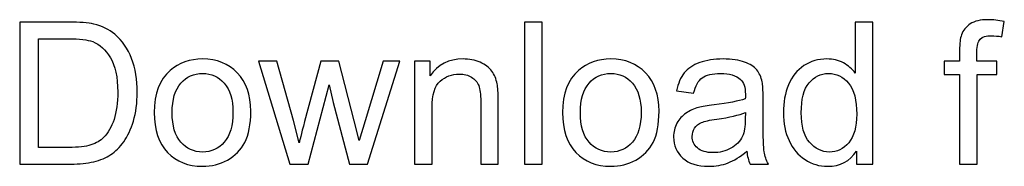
# Model space of a CAD drawing. Header units: millimetres. Extents: x -411 to 341, y -1858 to 167.
# Tile 7 of 14: x -302 to -191, y -73 to -57. Entities that reach past the tile are written whole.
import ezdxf

# ---------------------------------------------------------------- set-up
doc = ezdxf.new("R2010")
doc.units = ezdxf.units.MM
doc.header["$MEASUREMENT"] = 0
doc.layers.add('Layer 1', color=7, linetype='Continuous')

msp = doc.modelspace()

# ---------------------------------------------------------------- linework, layer by layer
at = {"layer": 'Layer 1', "color": 250}
for points, knots in [([(-302.4102, -73.1144), (-302.4102, -73.1144), (-302.4102, -57.0695), (-302.4102, -57.0695), (-302.4102, -57.0695), (-296.8826, -57.0695), (-296.8826, -57.0695), (-295.6352, -57.0695), (-294.6828, -57.1442), (-294.0255, -57.2973), (-293.1067, -57.5102), (-292.3224, -57.8949), (-291.6725, -58.4476), (-290.8247, -59.1647), (-290.1935, -60.076), (-289.7752, -61.189), (-289.3532, -62.302), (-289.144, -63.5756), (-289.144, -65.006), (-289.144, -66.2236), (-289.2859, -67.303), (-289.5698, -68.2442), (-289.8536, -69.1853), (-290.2196, -69.9659), (-290.6641, -70.5822), (-291.1123, -71.1984), (-291.5978, -71.684), (-292.1282, -72.035), (-292.6548, -72.3898), (-293.2934, -72.6587), (-294.0404, -72.8418), (-294.7911, -73.0248), (-295.6501, -73.1144), (-296.6212, -73.1144), (-296.6212, -73.1144), (-302.4102, -73.1144), (-302.4102, -73.1144)], [0, 0, 0, 0, 0.08333333, 0.08333333, 0.08333333, 0.16666667, 0.16666667, 0.16666667, 0.25, 0.25, 0.25, 0.33333333, 0.33333333, 0.33333333, 0.41666667, 0.41666667, 0.41666667, 0.5, 0.5, 0.5, 0.58333333, 0.58333333, 0.58333333, 0.66666667, 0.66666667, 0.66666667, 0.75, 0.75, 0.75, 0.83333333, 0.83333333, 0.83333333, 0.91666667, 0.91666667, 0.91666667, 1, 1, 1, 1]), ([(-245.4089, -73.1144), (-245.4089, -73.1144), (-245.4089, -57.0695), (-245.4089, -57.0695), (-245.4089, -57.0695), (-243.4369, -57.0695), (-243.4369, -57.0695), (-243.4369, -57.0695), (-243.4369, -73.1144), (-243.4369, -73.1144), (-243.4369, -73.1144), (-245.4089, -73.1144), (-245.4089, -73.1144)], [0, 0, 0, 0, 0.25, 0.25, 0.25, 0.5, 0.5, 0.5, 0.75, 0.75, 0.75, 1, 1, 1, 1]), ([(-207.9521, -73.1144), (-207.9521, -73.1144), (-207.9521, -71.6391), (-207.9521, -71.6391), (-208.6878, -72.7857), (-209.7709, -73.3609), (-211.2014, -73.3609), (-212.1276, -73.3609), (-212.9792, -73.1069), (-213.7523, -72.5953), (-214.5291, -72.0873), (-215.1304, -71.374), (-215.5599, -70.4627), (-215.9857, -69.5476), (-216.1986, -68.4981), (-216.1986, -67.3104), (-216.1986, -66.1526), (-216.0044, -65.1031), (-215.6197, -64.1582), (-215.2313, -63.217), (-214.6524, -62.4925), (-213.8793, -61.992), (-213.1099, -61.4878), (-212.2434, -61.2376), (-211.291, -61.2376), (-210.5889, -61.2376), (-209.9651, -61.387), (-209.4198, -61.682), (-208.8746, -61.9771), (-208.4301, -62.3655), (-208.0865, -62.8398), (-208.0865, -62.8398), (-208.0865, -57.0695), (-208.0865, -57.0695), (-208.0865, -57.0695), (-206.1145, -57.0695), (-206.1145, -57.0695), (-206.1145, -57.0695), (-206.1145, -73.1144), (-206.1145, -73.1144), (-206.1145, -73.1144), (-207.9521, -73.1144), (-207.9521, -73.1144)], [0, 0, 0, 0, 0.07142857, 0.07142857, 0.07142857, 0.14285714, 0.14285714, 0.14285714, 0.21428571, 0.21428571, 0.21428571, 0.28571429, 0.28571429, 0.28571429, 0.35714286, 0.35714286, 0.35714286, 0.42857143, 0.42857143, 0.42857143, 0.5, 0.5, 0.5, 0.57142857, 0.57142857, 0.57142857, 0.64285714, 0.64285714, 0.64285714, 0.71428571, 0.71428571, 0.71428571, 0.78571429, 0.78571429, 0.78571429, 0.85714286, 0.85714286, 0.85714286, 0.92857143, 0.92857143, 0.92857143, 1, 1, 1, 1]), ([(-196.2993, -73.1144), (-196.2993, -73.1144), (-196.2993, -63.0079), (-196.2993, -63.0079), (-196.2993, -63.0079), (-198.0472, -63.0079), (-198.0472, -63.0079), (-198.0472, -63.0079), (-198.0472, -61.4841), (-198.0472, -61.4841), (-198.0472, -61.4841), (-196.2993, -61.4841), (-196.2993, -61.4841), (-196.2993, -61.4841), (-196.2993, -60.2516), (-196.2993, -60.2516), (-196.2993, -59.471), (-196.2321, -58.8921), (-196.0939, -58.5149), (-195.9034, -58.0069), (-195.5747, -57.5924), (-195.0967, -57.2749), (-194.6224, -56.9574), (-193.9538, -56.8006), (-193.0948, -56.8006), (-192.5383, -56.8006), (-191.9258, -56.8678), (-191.2535, -56.9985), (-191.2535, -56.9985), (-191.5486, -58.724), (-191.5486, -58.724), (-191.9594, -58.6531), (-192.3441, -58.6157), (-192.7101, -58.6157), (-193.3077, -58.6157), (-193.7297, -58.7427), (-193.98, -58.9967), (-194.2265, -59.2506), (-194.3497, -59.725), (-194.3497, -60.4196), (-194.3497, -60.4196), (-194.3497, -61.4841), (-194.3497, -61.4841), (-194.3497, -61.4841), (-192.0864, -61.4841), (-192.0864, -61.4841), (-192.0864, -61.4841), (-192.0864, -63.0079), (-192.0864, -63.0079), (-192.0864, -63.0079), (-194.3273, -63.0079), (-194.3273, -63.0079), (-194.3273, -63.0079), (-194.3273, -73.1144), (-194.3273, -73.1144), (-194.3273, -73.1144), (-196.2993, -73.1144), (-196.2993, -73.1144)], [0, 0, 0, 0, 0.05263158, 0.05263158, 0.05263158, 0.10526316, 0.10526316, 0.10526316, 0.15789474, 0.15789474, 0.15789474, 0.21052632, 0.21052632, 0.21052632, 0.26315789, 0.26315789, 0.26315789, 0.31578947, 0.31578947, 0.31578947, 0.36842105, 0.36842105, 0.36842105, 0.42105263, 0.42105263, 0.42105263, 0.47368421, 0.47368421, 0.47368421, 0.52631579, 0.52631579, 0.52631579, 0.57894737, 0.57894737, 0.57894737, 0.63157895, 0.63157895, 0.63157895, 0.68421053, 0.68421053, 0.68421053, 0.73684211, 0.73684211, 0.73684211, 0.78947368, 0.78947368, 0.78947368, 0.84210526, 0.84210526, 0.84210526, 0.89473684, 0.89473684, 0.89473684, 0.94736842, 0.94736842, 0.94736842, 1, 1, 1, 1]), ([(-300.2813, -71.232), (-300.2813, -71.232), (-296.8602, -71.232), (-296.8602, -71.232), (-295.8032, -71.232), (-294.9741, -71.1349), (-294.3728, -70.937), (-293.7715, -70.739), (-293.2934, -70.4627), (-292.9349, -70.1041), (-292.4344, -69.5999), (-292.0423, -68.9202), (-291.7621, -68.0686), (-291.482, -67.2171), (-291.3401, -66.1863), (-291.3401, -64.9724), (-291.3401, -63.2917), (-291.6165, -61.9995), (-292.1655, -61.0957), (-292.7145, -60.1918), (-293.3831, -59.5868), (-294.1711, -59.2805), (-294.7388, -59.0602), (-295.6539, -58.9518), (-296.9162, -58.9518), (-296.9162, -58.9518), (-300.2813, -58.9518), (-300.2813, -58.9518), (-300.2813, -58.9518), (-300.2813, -71.232), (-300.2813, -71.232)], [0, 0, 0, 0, 0.1, 0.1, 0.1, 0.2, 0.2, 0.2, 0.3, 0.3, 0.3, 0.4, 0.4, 0.4, 0.5, 0.5, 0.5, 0.6, 0.6, 0.6, 0.7, 0.7, 0.7, 0.8, 0.8, 0.8, 0.9, 0.9, 0.9, 1, 1, 1, 1]), ([(-287.2131, -67.2992), (-287.2131, -65.1517), (-286.6155, -63.5607), (-285.4166, -62.5261), (-284.4194, -61.6671), (-283.1981, -61.2376), (-281.7602, -61.2376), (-280.1654, -61.2376), (-278.8582, -61.7605), (-277.8424, -62.8062), (-276.8302, -63.8482), (-276.3223, -65.2936), (-276.3223, -67.1349), (-276.3223, -68.6288), (-276.5464, -69.8016), (-276.9945, -70.6569), (-277.4427, -71.5121), (-278.0963, -72.177), (-278.9553, -72.6513), (-279.8106, -73.1256), (-280.7481, -73.3609), (-281.7602, -73.3609), (-283.3886, -73.3609), (-284.7033, -72.8418), (-285.708, -71.7997), (-286.7126, -70.7577), (-287.2131, -69.2563), (-287.2131, -67.2992)], [0, 0, 0, 0, 0.11111111, 0.11111111, 0.11111111, 0.22222222, 0.22222222, 0.22222222, 0.33333333, 0.33333333, 0.33333333, 0.44444444, 0.44444444, 0.44444444, 0.55555556, 0.55555556, 0.55555556, 0.66666667, 0.66666667, 0.66666667, 0.77777778, 0.77777778, 0.77777778, 0.88888889, 0.88888889, 0.88888889, 1, 1, 1, 1]), ([(-271.9189, -73.1144), (-271.9189, -73.1144), (-275.4334, -61.4841), (-275.4334, -61.4841), (-275.4334, -61.4841), (-273.3717, -61.4841), (-273.3717, -61.4841), (-273.3717, -61.4841), (-271.5155, -68.1956), (-271.5155, -68.1956), (-271.5155, -68.1956), (-270.8582, -70.6942), (-270.8582, -70.6942), (-270.832, -70.571), (-270.6304, -69.7717), (-270.2569, -68.2964), (-270.2569, -68.2964), (-268.4156, -61.4841), (-268.4156, -61.4841), (-268.4156, -61.4841), (-266.395, -61.4841), (-266.395, -61.4841), (-266.395, -61.4841), (-264.6434, -68.2367), (-264.6434, -68.2367), (-264.6434, -68.2367), (-264.072, -70.4515), (-264.072, -70.4515), (-264.072, -70.4515), (-263.4034, -68.2068), (-263.4034, -68.2068), (-263.4034, -68.2068), (-261.3941, -61.4841), (-261.3941, -61.4841), (-261.3941, -61.4841), (-259.4781, -61.4841), (-259.4781, -61.4841), (-259.4781, -61.4841), (-263.127, -73.1144), (-263.127, -73.1144), (-263.127, -73.1144), (-265.1663, -73.1144), (-265.1663, -73.1144), (-265.1663, -73.1144), (-267.0113, -66.1564), (-267.0113, -66.1564), (-267.0113, -66.1564), (-267.4781, -64.1657), (-267.4781, -64.1657), (-267.4781, -64.1657), (-269.8311, -73.1144), (-269.8311, -73.1144), (-269.8311, -73.1144), (-271.9189, -73.1144), (-271.9189, -73.1144)], [0, 0, 0, 0, 0.05555556, 0.05555556, 0.05555556, 0.11111111, 0.11111111, 0.11111111, 0.16666667, 0.16666667, 0.16666667, 0.22222222, 0.22222222, 0.22222222, 0.27777778, 0.27777778, 0.27777778, 0.33333333, 0.33333333, 0.33333333, 0.38888889, 0.38888889, 0.38888889, 0.44444444, 0.44444444, 0.44444444, 0.5, 0.5, 0.5, 0.55555556, 0.55555556, 0.55555556, 0.61111111, 0.61111111, 0.61111111, 0.66666667, 0.66666667, 0.66666667, 0.72222222, 0.72222222, 0.72222222, 0.77777778, 0.77777778, 0.77777778, 0.83333333, 0.83333333, 0.83333333, 0.88888889, 0.88888889, 0.88888889, 0.94444444, 0.94444444, 0.94444444, 1, 1, 1, 1]), ([(-257.8273, -73.1144), (-257.8273, -73.1144), (-257.8273, -61.4841), (-257.8273, -61.4841), (-257.8273, -61.4841), (-256.057, -61.4841), (-256.057, -61.4841), (-256.057, -61.4841), (-256.057, -63.1349), (-256.057, -63.1349), (-255.2054, -61.8688), (-253.9729, -61.2376), (-252.3632, -61.2376), (-251.6611, -61.2376), (-251.0187, -61.3646), (-250.4323, -61.6148), (-249.8459, -61.865), (-249.4052, -62.1974), (-249.1139, -62.6045), (-248.8226, -63.0116), (-248.6172, -63.4972), (-248.5014, -64.0574), (-248.4304, -64.4234), (-248.3931, -65.0621), (-248.3931, -65.9734), (-248.3931, -65.9734), (-248.3931, -73.1144), (-248.3931, -73.1144), (-248.3931, -73.1144), (-250.3651, -73.1144), (-250.3651, -73.1144), (-250.3651, -73.1144), (-250.3651, -66.0481), (-250.3651, -66.0481), (-250.3651, -65.2451), (-250.4398, -64.6438), (-250.5929, -64.2479), (-250.746, -63.852), (-251.0187, -63.5345), (-251.4071, -63.2955), (-251.7955, -63.0602), (-252.2549, -62.9407), (-252.7778, -62.9407), (-253.6144, -62.9407), (-254.3352, -63.2058), (-254.944, -63.7399), (-255.5528, -64.2703), (-255.8553, -65.2824), (-255.8553, -66.7689), (-255.8553, -66.7689), (-255.8553, -73.1144), (-255.8553, -73.1144), (-255.8553, -73.1144), (-257.8273, -73.1144), (-257.8273, -73.1144)], [0, 0, 0, 0, 0.05555556, 0.05555556, 0.05555556, 0.11111111, 0.11111111, 0.11111111, 0.16666667, 0.16666667, 0.16666667, 0.22222222, 0.22222222, 0.22222222, 0.27777778, 0.27777778, 0.27777778, 0.33333333, 0.33333333, 0.33333333, 0.38888889, 0.38888889, 0.38888889, 0.44444444, 0.44444444, 0.44444444, 0.5, 0.5, 0.5, 0.55555556, 0.55555556, 0.55555556, 0.61111111, 0.61111111, 0.61111111, 0.66666667, 0.66666667, 0.66666667, 0.72222222, 0.72222222, 0.72222222, 0.77777778, 0.77777778, 0.77777778, 0.83333333, 0.83333333, 0.83333333, 0.88888889, 0.88888889, 0.88888889, 0.94444444, 0.94444444, 0.94444444, 1, 1, 1, 1]), ([(-241.125, -67.2992), (-241.125, -65.1517), (-240.5274, -63.5607), (-239.3285, -62.5261), (-238.3313, -61.6671), (-237.11, -61.2376), (-235.6721, -61.2376), (-234.0773, -61.2376), (-232.7701, -61.7605), (-231.7543, -62.8062), (-230.7421, -63.8482), (-230.2342, -65.2936), (-230.2342, -67.1349), (-230.2342, -68.6288), (-230.4583, -69.8016), (-230.9064, -70.6569), (-231.3546, -71.5121), (-232.0082, -72.177), (-232.8672, -72.6513), (-233.7225, -73.1256), (-234.66, -73.3609), (-235.6721, -73.3609), (-237.3005, -73.3609), (-238.6152, -72.8418), (-239.6199, -71.7997), (-240.6245, -70.7577), (-241.125, -69.2563), (-241.125, -67.2992)], [0, 0, 0, 0, 0.11111111, 0.11111111, 0.11111111, 0.22222222, 0.22222222, 0.22222222, 0.33333333, 0.33333333, 0.33333333, 0.44444444, 0.44444444, 0.44444444, 0.55555556, 0.55555556, 0.55555556, 0.66666667, 0.66666667, 0.66666667, 0.77777778, 0.77777778, 0.77777778, 0.88888889, 0.88888889, 0.88888889, 1, 1, 1, 1]), ([(-220.3256, -71.6578), (-221.0576, -72.2815), (-221.7635, -72.7185), (-222.4395, -72.9762), (-223.1155, -73.2339), (-223.8401, -73.3609), (-224.617, -73.3609), (-225.8943, -73.3609), (-226.8765, -73.0509), (-227.5638, -72.4272), (-228.251, -71.8072), (-228.5946, -71.0117), (-228.5946, -70.0444), (-228.5946, -69.4767), (-228.4639, -68.9575), (-228.2061, -68.4869), (-227.9447, -68.0163), (-227.6048, -67.6428), (-227.1865, -67.359), (-226.7645, -67.0751), (-226.2939, -66.8585), (-225.7673, -66.7129), (-225.3789, -66.612), (-224.7925, -66.5149), (-224.0119, -66.4178), (-222.4209, -66.2311), (-221.2444, -66.0032), (-220.4937, -65.7418), (-220.4862, -65.4729), (-220.4825, -65.3011), (-220.4825, -65.2301), (-220.4825, -64.4309), (-220.6692, -63.8669), (-221.0427, -63.5382), (-221.5469, -63.0938), (-222.2976, -62.8734), (-223.2911, -62.8734), (-224.2211, -62.8734), (-224.9083, -63.0378), (-225.349, -63.3627), (-225.7934, -63.6876), (-226.1184, -64.2628), (-226.3313, -65.0919), (-226.3313, -65.0919), (-228.2584, -64.823), (-228.2584, -64.823), (-228.0829, -63.9976), (-227.7953, -63.3291), (-227.392, -62.8212), (-226.9886, -62.3132), (-226.406, -61.9248), (-225.644, -61.6484), (-224.8859, -61.3758), (-224.0007, -61.2376), (-222.9998, -61.2376), (-222.0063, -61.2376), (-221.1958, -61.3534), (-220.5721, -61.5887), (-219.9521, -61.8239), (-219.4927, -62.1153), (-219.2014, -62.4701), (-218.9101, -62.8249), (-218.7047, -63.2731), (-218.5852, -63.8146), (-218.5217, -64.1508), (-218.4881, -64.7558), (-218.4881, -65.626), (-218.4881, -65.626), (-218.4881, -68.2404), (-218.4881, -68.2404), (-218.4881, -70.0668), (-218.447, -71.2208), (-218.3648, -71.7101), (-218.2864, -72.1994), (-218.1221, -72.6662), (-217.883, -73.1144), (-217.883, -73.1144), (-219.9447, -73.1144), (-219.9447, -73.1144), (-220.1426, -72.6998), (-220.2696, -72.2143), (-220.3256, -71.6578)], [0, 0, 0, 0, 0.03703704, 0.03703704, 0.03703704, 0.07407407, 0.07407407, 0.07407407, 0.11111111, 0.11111111, 0.11111111, 0.14814815, 0.14814815, 0.14814815, 0.18518519, 0.18518519, 0.18518519, 0.22222222, 0.22222222, 0.22222222, 0.25925926, 0.25925926, 0.25925926, 0.2962963, 0.2962963, 0.2962963, 0.33333333, 0.33333333, 0.33333333, 0.37037037, 0.37037037, 0.37037037, 0.40740741, 0.40740741, 0.40740741, 0.44444444, 0.44444444, 0.44444444, 0.48148148, 0.48148148, 0.48148148, 0.51851852, 0.51851852, 0.51851852, 0.55555556, 0.55555556, 0.55555556, 0.59259259, 0.59259259, 0.59259259, 0.62962963, 0.62962963, 0.62962963, 0.66666667, 0.66666667, 0.66666667, 0.7037037, 0.7037037, 0.7037037, 0.74074074, 0.74074074, 0.74074074, 0.77777778, 0.77777778, 0.77777778, 0.81481481, 0.81481481, 0.81481481, 0.85185185, 0.85185185, 0.85185185, 0.88888889, 0.88888889, 0.88888889, 0.92592593, 0.92592593, 0.92592593, 0.96296296, 0.96296296, 0.96296296, 1, 1, 1, 1]), ([(-285.1963, -67.303), (-285.1963, -68.7894), (-284.8713, -69.9024), (-284.2215, -70.6382), (-283.5679, -71.3777), (-282.75, -71.7474), (-281.7602, -71.7474), (-280.7817, -71.7474), (-279.9675, -71.3777), (-279.3139, -70.6345), (-278.664, -69.8912), (-278.3391, -68.7596), (-278.3391, -67.2395), (-278.3391, -65.8053), (-278.6678, -64.7185), (-279.3214, -63.9827), (-279.975, -63.2432), (-280.7892, -62.8734), (-281.7602, -62.8734), (-282.75, -62.8734), (-283.5679, -63.2395), (-284.2215, -63.9752), (-284.8713, -64.711), (-285.1963, -65.8202), (-285.1963, -67.303)], [0, 0, 0, 0, 0.125, 0.125, 0.125, 0.25, 0.25, 0.25, 0.375, 0.375, 0.375, 0.5, 0.5, 0.5, 0.625, 0.625, 0.625, 0.75, 0.75, 0.75, 0.875, 0.875, 0.875, 1, 1, 1, 1]), ([(-239.1082, -67.303), (-239.1082, -68.7894), (-238.7832, -69.9024), (-238.1334, -70.6382), (-237.4798, -71.3777), (-236.6619, -71.7474), (-235.6721, -71.7474), (-234.6936, -71.7474), (-233.8794, -71.3777), (-233.2258, -70.6345), (-232.5759, -69.8912), (-232.251, -68.7596), (-232.251, -67.2395), (-232.251, -65.8053), (-232.5797, -64.7185), (-233.2333, -63.9827), (-233.8869, -63.2432), (-234.7011, -62.8734), (-235.6721, -62.8734), (-236.6619, -62.8734), (-237.4798, -63.2395), (-238.1334, -63.9752), (-238.7832, -64.711), (-239.1082, -65.8202), (-239.1082, -67.303)], [0, 0, 0, 0, 0.125, 0.125, 0.125, 0.25, 0.25, 0.25, 0.375, 0.375, 0.375, 0.5, 0.5, 0.5, 0.625, 0.625, 0.625, 0.75, 0.75, 0.75, 0.875, 0.875, 0.875, 1, 1, 1, 1]), ([(-214.1818, -67.3142), (-214.1818, -68.8006), (-213.8681, -69.9099), (-213.2369, -70.6457), (-212.6094, -71.3814), (-211.8662, -71.7474), (-211.0109, -71.7474), (-210.1481, -71.7474), (-209.4161, -71.3964), (-208.8111, -70.6942), (-208.2098, -69.9921), (-207.9072, -68.9202), (-207.9072, -67.4785), (-207.9072, -65.8949), (-208.2135, -64.7297), (-208.8297, -63.9864), (-209.4423, -63.2432), (-210.2004, -62.8734), (-211.1005, -62.8734), (-211.9782, -62.8734), (-212.7102, -63.2283), (-213.3004, -63.9416), (-213.8867, -64.655), (-214.1818, -65.7792), (-214.1818, -67.3142)], [0, 0, 0, 0, 0.125, 0.125, 0.125, 0.25, 0.25, 0.25, 0.375, 0.375, 0.375, 0.5, 0.5, 0.5, 0.625, 0.625, 0.625, 0.75, 0.75, 0.75, 0.875, 0.875, 0.875, 1, 1, 1, 1]), ([(-220.4825, -67.288), (-221.1996, -67.5794), (-222.2752, -67.8259), (-223.7094, -68.0275), (-224.5236, -68.1433), (-225.0988, -68.274), (-225.4349, -68.4197), (-225.771, -68.5654), (-226.0287, -68.7782), (-226.2117, -69.0546), (-226.3947, -69.3347), (-226.4881, -69.6447), (-226.4881, -69.9883), (-226.4881, -70.5075), (-226.2902, -70.9445), (-225.8905, -71.2918), (-225.4909, -71.6391), (-224.9083, -71.8147), (-224.1426, -71.8147), (-223.3845, -71.8147), (-222.7084, -71.6503), (-222.1146, -71.3179), (-221.5245, -70.9893), (-221.0875, -70.5374), (-220.8111, -69.9659), (-220.5983, -69.5215), (-220.4937, -68.8679), (-220.4937, -68.0051), (-220.4937, -68.0051), (-220.4825, -67.288), (-220.4825, -67.288)], [0, 0, 0, 0, 0.1, 0.1, 0.1, 0.2, 0.2, 0.2, 0.3, 0.3, 0.3, 0.4, 0.4, 0.4, 0.5, 0.5, 0.5, 0.6, 0.6, 0.6, 0.7, 0.7, 0.7, 0.8, 0.8, 0.8, 0.9, 0.9, 0.9, 1, 1, 1, 1])]:
    msp.add_open_spline(points, degree=3, knots=knots, dxfattribs=at)

doc.saveas('drawing.dxf')
